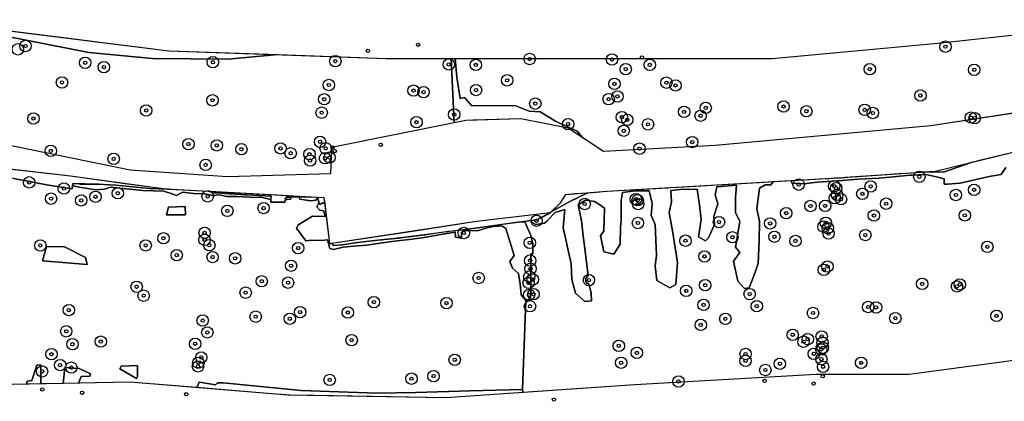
# Model space of a CAD drawing. Header units: inches. Extents: x 144970 to 146433, y 416251 to 416809.
# Tile 2 of 7: x 145260 to 145562, y 416281 to 416398. Entities that reach past the tile are written whole.
import ezdxf

# ---------------------------------------------------------------- set-up
doc = ezdxf.new("R2010")
doc.units = ezdxf.units.IN
doc.header["$MEASUREMENT"] = 0
doc.header["$PDMODE"] = 33
doc.header["$PDSIZE"] = -3
for name, color, linetype in [('Niet gedetecteerde gebieden (D-gebied) (ca. 9.867 m2)', 1, 'Continuous'), ('Onderzoeksgebied Hedelsche Benedenwaard (ca. 158.000 m2)', 5, 'Continuous'), ('Significante objecten binnen onderzoeksgebied HBW', 3, 'Continuous'), ('Significante objecten buiten onderzoeksgebied HBW', 1, 'Continuous'), ('Veiligheidsmarge objecten HBW', 6, 'Continuous'), ('Verstoorde gebieden (C-gebied) (ca. 13.701 m2)', 40, 'Continuous'), ('Vrijgegeven gebied (A+B gebied) (ca. 134.432 m2)', 3, 'Continuous')]:
    doc.layers.add(name, color=color, linetype=linetype)

msp = doc.modelspace()

# ---------------------------------------------------------------- linework, layer by layer
at = {"layer": 'Niet gedetecteerde gebieden (D-gebied) (ca. 9.867 m2)'}
for points in [[(145339.28, 416387.23, 0), (145323.86, 416385.82, 0), (145300.75, 416386.09, 0), (145281.25, 416387.9, 0), (145230.7, 416397.81, 0), (145271.79, 416392.67, 0), (145305.76, 416388.42, 0), (145324.3, 416387.76, 0)], [(145392.32, 416386.04, 0), (145393.6, 416386.04, 0), (145394.11, 416380.31, 0), (145395.09, 416373.8, 0), (145396.45, 416374.09, 0), (145398.58, 416371.67, 0), (145412.11, 416371.54, 0), (145416.28, 416369.88, 0), (145419.58, 416369.68, 0), (145424.29, 416366.86, 0), (145430.93, 416363.75, 0), (145432.68, 416361.72, 0), (145428.25, 416364.65, 0), (145413.64, 416367.51, 0), (145399.09, 416367.1, 0), (145396.81, 416367.03, 0), (145393.25, 416366.32, 0)], [(145188.83, 416355.01, 0), (145201.19, 416356, 0), (145222.03, 416356, 0), (145249, 416353.1, 0), (145275.61, 416350.05, 0), (145279.28, 416349.55, 0), (145292.28, 416347.78, 0), (145305.74, 416346.02, 0), (145299.82, 416346.18, 0), (145289.52, 416347.25, 0), (145283.8, 416347.52, 0), (145276.27, 416347.69, 0), (145276.09, 416346.15, 0), (145268.26, 416347.33, 0), (145258.26, 416349.31, 0), (145244.47, 416351.83, 0), (145229.31, 416352.49, 0), (145217.08, 416352.41, 0), (145215.75, 416352.78, 0), (145206.3, 416354.76, 0), (145199.79, 416354.78, 0), (145199.42, 416353.84, 0), (145195.96, 416353.82, 0)], [(145537, 416351.27, 0), (145540.86, 416351.54, 0), (145545.89, 416352.77, 0), (145552.11, 416354.3, 0), (145543.25, 416351.18, 0)], [(145318.29, 416345.34, 0), (145340.68, 416344.12, 0), (145348.99, 416343.67, 0), (145341.69, 416343.57, 0), (145341.29, 416342.01, 0), (145337.05, 416342.01, 0), (145337.11, 416343.82, 0), (145329.56, 416344.26, 0), (145318.97, 416344.96, 0)], [(145427.44, 416344.39, 0), (145430.38, 416344.62, 0), (145434.28, 416344.91, 0), (145429.14, 416342.44, 0), (145423.16, 416339.17, 0), (145425.85, 416341.85, 0)], [(145351.39, 416343.54, 0), (145353.33, 416343.43, 0), (145353.54, 416341.71, 0), (145352.69, 416341.69, 0), (145352.2, 416341.3, 0), (145351.86, 416341.5, 0)], [(145305.7, 416340.46, 0), (145310.77, 416340.72, 0), (145310.87, 416338.12, 0), (145305.09, 416338.09, 0)], [(145355.69, 416329.41, 0), (145379.85, 416333.07, 0), (145400.13, 416336.14, 0), (145403.57, 416336.55, 0), (145422.83, 416338.84, 0), (145418.56, 416336.56, 0), (145412.13, 416335.78, 0), (145399.74, 416334.08, 0), (145376.78, 416331.05, 0), (145369.79, 416330.32, 0), (145363.65, 416329.64, 0), (145358.93, 416328.9, 0), (145356.11, 416328.76, 0)], [(145268.22, 416328.45, 0), (145273.81, 416328.35, 0), (145280.16, 416325.1, 0), (145280.71, 416322.92, 0), (145267, 416323.98, 0)], [(145265.24, 416292.07, 0), (145266.54, 416292.17, 0), (145266.54, 416286.3, 0), (145262.15, 416286.21, 0), (145262.35, 416287.1, 0), (145263.71, 416287.36, 0)], [(145273.85, 416291.35, 0), (145275.1, 416291.25, 0), (145278.21, 416291, 0), (145281.72, 416289.37, 0), (145281.49, 416288.66, 0), (145278.83, 416288.59, 0), (145278.08, 416286.52, 0), (145273.33, 416286.43, 0)], [(145290.75, 416290.96, 0), (145291.18, 416291.74, 0), (145296.15, 416291.91, 0), (145296.15, 416288.62, 0), (145295.89, 416287.97, 0)], [(145315.1, 416286.86, 0), (145315.74, 416286.75, 0), (145320.04, 416286.02, 0), (145320.71, 416286.66, 0), (145322.45, 416286.59, 0), (145346.35, 416284.31, 0), (145369.42, 416283.5, 0), (145381.47, 416283.65, 0), (145398.11, 416284.13, 0), (145414.24, 416284.61, 0), (145414.34, 416283.68, 0), (145407.09, 416283.18, 0), (145390.69, 416282.06, 0), (145367.94, 416282.43, 0), (145350.19, 416282.72, 0), (145342.83, 416282.85, 0), (145336.15, 416283.36, 0), (145314.29, 416285.15, 0)]]:
    msp.add_polyline3d(points, close=True, dxfattribs=at)
at = {"layer": 'Onderzoeksgebied Hedelsche Benedenwaard (ca. 158.000 m2)'}
for points in [[(145229.56, 416397.95), (145305.76, 416388.42), (145372.44, 416386.04), (145430.38, 416386.04), (145490.7, 416386.04), (145541.5, 416390.8), (145571.67, 416393.98)], [(145576.49, 416371.07), (145539.45, 416365.45), (145473.25, 416359.41), (145439.04, 416357.51), (145428.25, 416364.65), (145413.64, 416367.51), (145396.81, 416367.03), (145355.62, 416358.78), (145355.3, 416350.68), (145323.71, 416349.73), (145293.86, 416351.79), (145215.36, 416367.83)], [(145243.86, 416353.69), (145275.61, 416350.05), (145304.71, 416346.08), (145353.33, 416343.43), (145355.05, 416329.31), (145400.13, 416336.14), (145422.83, 416338.84), (145425.85, 416341.85), (145427.44, 416344.39), (145440.06, 416345.35), (145511.02, 416349.47), (145540.86, 416351.54), (145568.45, 416358.31)], [(145592.3, 416297.14), (145532.77, 416289.2), (145504.2, 416289.2), (145448.64, 416286.03), (145390.69, 416282.06), (145342.27, 416282.85), (145293.85, 416286.82), (145252.58, 416286.03)]]:
    msp.add_lwpolyline(points, dxfattribs=at)
at = {"layer": 'Significante objecten binnen onderzoeksgebied HBW'}
for p in [(145261.82, 416389.89), (145543.89, 416389.69), (145280.11, 416384.75), (145285.83, 416383.41), (145319.26, 416384.92), (145356.81, 416385.24), (145391.59, 416384.25), (145399.89, 416384.08), (145416.39, 416385.89), (145441.64, 416385.76), (145453.23, 416384.1), (145445.85, 416382.8), (145520.68, 416382.78), (145552.7, 416382.6), (145272.99, 416378.71), (145354.84, 416377.94), (145409.48, 416379.37), (145442.38, 416378.29), (145458.32, 416378.65), (145461.11, 416377.81), (145380.79, 416376.21), (145383.86, 416375.76), (145399.96, 416376.38), (145443.32, 416374.43), (145536.21, 416374.72), (145319.14, 416373.24), (145353.41, 416373.55), (145418.12, 416372.22), (145440.62, 416373.59), (145470.38, 416370.91), (145494.25, 416371.34), (145298.83, 416370.12), (145352.61, 416369.45), (145393.25, 416368.87), (145444.68, 416368.05), (145463.75, 416369.69), (145468.81, 416368.51), (145501.24, 416369.88), (145519.11, 416370.31), (145521.63, 416369.35), (145551.69, 416367.93), (145264.24, 416367.66), (145381.68, 416366.54), (145428.18, 416365.94), (145446.32, 416367.25), (145452.67, 416365.87), (145552.85, 416367.77), (145445.23, 416363.91), (145311.76, 416359.8), (145320.45, 416359.42), (145352.12, 416360.52), (145466.24, 416360.44), (145269.55, 416357.73), (145328, 416358.24), (145340, 416358.5), (145343.11, 416357), (145348.87, 416356.72), (145353.84, 416358.52), (145450.08, 416358.42), (145288.83, 416355.29), (145317.04, 416353.43), (145349.08, 416354.75), (145353.64, 416355.47), (145355.05, 416355.67), (145535.87, 416349.8), (145262.95, 416348.08), (145498.88, 416347.39), (145509.77, 416346.92), (145520.96, 416346.83), (145273.58, 416346.19), (145290.11, 416344.74), (145317.67, 416343.79), (145510.37, 416346.32), (145510.66, 416344.24), (145518.41, 416344.57), (145547.08, 416344.21), (145552.67, 416345.79), (145269.64, 416343.09), (145278.9, 416342.56), (145283.27, 416343.68), (145433.27, 416341.44), (145448.95, 416342.92), (145449.5, 416342.6), (145449.66, 416341.46), (145502.48, 416340.84), (145506.99, 416340.89), (145509.94, 416343.22), (145511.85, 416342.9), (145525.71, 416341.55), (145323.7, 416339.34), (145334.82, 416340.21), (145495.07, 416338.64), (145521.95, 416337.91), (145549.82, 416337.97), (145418.52, 416336.32), (145449.59, 416335.63), (145474.44, 416335.91), (145490.12, 416335.51), (145507.19, 416335.7), (145316.72, 416332.61), (145396.21, 416332.56), (145506.51, 416334.5), (145507.8, 416334.02), (145508.06, 416332.4), (145519.32, 416331.93), (145266.35, 416328.74), (145298.66, 416328.76), (145304.11, 416330.94), (145316.71, 416330.47), (145318.17, 416328.82), (145416.44, 416329.56), (145464.18, 416330.21), (145478.56, 416331.25), (145491.43, 416331.42), (145497.9, 416330.13), (145308.17, 416325.77), (145345.42, 416327.93), (145556.73, 416328.32), (145319.18, 416325.19), (145326.08, 416324.8), (145416.52, 416324.11), (145470, 416325.38), (145343.23, 416322.53), (145416.67, 416321.6), (145506.61, 416321.27), (145507.7, 416322.26), (145334.24, 416317.76), (145342.31, 416317.33), (145400.75, 416318.77), (145416.07, 416317.28), (145416.27, 416319.2), (145417.35, 416318.31), (145434.57, 416318.12), (145470.23, 416316.56), (145536.75, 416316.97), (145548.29, 416316.79), (145295.89, 416316.08), (145329.31, 416314.28), (145416.21, 416313.57), (145417.57, 416313.79), (145464.39, 416314.83), (145483.86, 416313.83), (145547.43, 416316.19), (145298.03, 416313.35), (145368.62, 416311.37), (145390.89, 416311.07), (145469.72, 416310.52), (145275.08, 416308.94), (145346, 416308.31), (145360.63, 416308.19), (145416.49, 416310.1), (145486.03, 416310.14), (145503.28, 416308.03), (145520.21, 416309.87), (145522.63, 416309.75), (145316.13, 416305.73), (145332.39, 416306.91), (145342.85, 416306.28), (145476.38, 416306.25), (145528.51, 416306.45), (145559.53, 416307.17), (145274.31, 416302.42), (145317.57, 416302.09), (145468.86, 416304.39), (145276.21, 416298.46), (145284.88, 416299.27), (145313.83, 416298.6), (145361.82, 416299.71), (145497.05, 416301.35), (145500.38, 416299.24), (145501.67, 416300.03), (145505.94, 416300.87), (145506.19, 416298.94), (145443.71, 416297.98), (145449.28, 416295.81), (145482.61, 416295.46), (145503.54, 416295.53), (145505.83, 416296.87), (145506.3, 416297.4), (145269.78, 416295.39), (145314.8, 416292.79), (145315.7, 416294.43), (145393.41, 416293.69), (145444.44, 416292.79), (145482.6, 416293.4), (145493.11, 416292.49), (145505.84, 416293.89), (145518.04, 416292.76), (145266.88, 416290.14), (145272.43, 416292.08), (145275.86, 416291.3), (145314.71, 416291.67), (145488.66, 416290.56), (145506.36, 416291.55), (145355.08, 416287.52), (145380.16, 416287.9), (145386.92, 416288.69), (145462.02, 416287.05)]:
    msp.add_point(p, dxfattribs=at)
at = {"layer": 'Significante objecten buiten onderzoeksgebied HBW'}
for p in [(145382.2, 416390.24), (145366.8, 416388.42), (145450.82, 416386.37), (145370.72, 416359.62), (145355.91, 416358.78), (145356.63, 416357.68), (145488.44, 416287.23), (145503.47, 416286.4), (145506.26, 416288.66), (145266.92, 416284.6), (145279.17, 416283.59), (145311.09, 416283.15), (145423.81, 416281.47)]:
    msp.add_point(p, dxfattribs=at)
at = {"layer": 'Veiligheidsmarge objecten HBW', "color": 210, "linetype": 'Continuous', "lineweight": 25}
for centre in [(145259.48, 416388.86), (145261.82, 416389.89), (145543.89, 416389.69), (145280.11, 416384.75), (145319.26, 416384.92), (145356.81, 416385.24), (145416.39, 416385.89), (145441.64, 416385.76), (145285.83, 416383.41), (145391.59, 416384.25), (145399.89, 416384.08), (145445.85, 416382.8), (145453.23, 416384.1), (145520.68, 416382.78), (145552.7, 416382.6), (145272.99, 416378.71), (145409.48, 416379.37), (145354.84, 416377.94), (145380.79, 416376.21), (145383.86, 416375.76), (145399.96, 416376.38), (145442.38, 416378.29), (145458.32, 416378.65), (145461.11, 416377.81), (145319.14, 416373.24), (145353.41, 416373.55), (145440.62, 416373.59), (145443.32, 416374.43), (145536.21, 416374.72), (145298.83, 416370.12), (145418.12, 416372.22), (145463.75, 416369.69), (145470.38, 416370.91), (145494.25, 416371.34), (145501.24, 416369.88), (145519.11, 416370.31), (145264.24, 416367.66), (145352.61, 416369.45), (145393.25, 416368.87), (145444.68, 416368.05), (145446.32, 416367.25), (145468.81, 416368.51), (145521.63, 416369.35), (145551.69, 416367.93), (145552.85, 416367.77), (145381.68, 416366.54), (145428.18, 416365.94), (145445.23, 416363.91), (145452.67, 416365.87), (145269.55, 416357.73), (145311.76, 416359.8), (145320.45, 416359.42), (145328, 416358.24), (145340, 416358.5), (145352.12, 416360.52), (145353.84, 416358.52), (145450.08, 416358.42), (145466.24, 416360.44), (145288.83, 416355.29), (145343.11, 416357), (145348.87, 416356.72), (145349.08, 416354.75), (145353.64, 416355.47), (145355.05, 416355.67), (145317.04, 416353.43), (145535.87, 416349.8), (145262.95, 416348.08), (145273.58, 416346.19), (145498.88, 416347.39), (145509.77, 416346.92), (145510.37, 416346.32), (145520.96, 416346.83), (145552.67, 416345.79), (145269.64, 416343.09), (145278.9, 416342.56), (145283.27, 416343.68), (145290.11, 416344.74), (145317.67, 416343.79), (145448.95, 416342.92), (145449.5, 416342.6), (145509.94, 416343.22), (145510.66, 416344.24), (145511.85, 416342.9), (145518.41, 416344.57), (145547.08, 416344.21), (145334.82, 416340.21), (145433.27, 416341.44), (145449.66, 416341.46), (145502.48, 416340.84), (145506.99, 416340.89), (145525.71, 416341.55), (145323.7, 416339.34), (145495.07, 416338.64), (145521.95, 416337.91), (145549.82, 416337.97), (145418.52, 416336.32), (145449.59, 416335.63), (145474.44, 416335.91), (145490.12, 416335.51), (145506.51, 416334.5), (145507.19, 416335.7), (145507.8, 416334.02), (145304.11, 416330.94), (145316.71, 416330.47), (145316.72, 416332.61), (145396.21, 416332.56), (145478.56, 416331.25), (145491.43, 416331.42), (145508.06, 416332.4), (145519.32, 416331.93), (145266.35, 416328.74), (145298.66, 416328.76), (145318.17, 416328.82), (145345.42, 416327.93), (145416.44, 416329.56), (145464.18, 416330.21), (145497.9, 416330.13), (145556.73, 416328.32), (145308.17, 416325.77), (145319.18, 416325.19), (145326.08, 416324.8), (145470, 416325.38), (145343.23, 416322.53), (145416.52, 416324.11), (145416.67, 416321.6), (145507.7, 416322.26), (145400.75, 416318.77), (145416.27, 416319.2), (145417.35, 416318.31), (145506.61, 416321.27), (145295.89, 416316.08), (145334.24, 416317.76), (145342.31, 416317.33), (145416.07, 416317.28), (145434.57, 416318.12), (145470.23, 416316.56), (145536.75, 416316.97), (145547.43, 416316.19), (145548.29, 416316.79), (145298.03, 416313.35), (145329.31, 416314.28), (145416.21, 416313.57), (145417.57, 416313.79), (145464.39, 416314.83), (145483.86, 416313.83), (145368.62, 416311.37), (145390.89, 416311.07), (145416.49, 416310.1), (145469.72, 416310.52), (145486.03, 416310.14), (145520.21, 416309.87), (145522.63, 416309.75), (145275.08, 416308.94), (145332.39, 416306.91), (145342.85, 416306.28), (145346, 416308.31), (145360.63, 416308.19), (145476.38, 416306.25), (145503.28, 416308.03), (145528.51, 416306.45), (145559.53, 416307.17), (145316.13, 416305.73), (145468.86, 416304.39), (145274.31, 416302.42), (145317.57, 416302.09), (145497.05, 416301.35), (145505.94, 416300.87), (145276.21, 416298.46), (145284.88, 416299.27), (145313.83, 416298.6), (145361.82, 416299.71), (145443.71, 416297.98), (145500.38, 416299.24), (145501.67, 416300.03), (145506.19, 416298.94), (145506.3, 416297.4), (145269.78, 416295.39), (145315.7, 416294.43), (145449.28, 416295.81), (145482.61, 416295.46), (145503.54, 416295.53), (145505.83, 416296.87), (145272.43, 416292.08), (145275.86, 416291.3), (145314.71, 416291.67), (145314.8, 416292.79), (145393.41, 416293.69), (145444.44, 416292.79), (145482.6, 416293.4), (145493.11, 416292.49), (145505.84, 416293.89), (145506.36, 416291.55), (145518.04, 416292.76), (145266.88, 416290.14), (145386.92, 416288.69), (145488.66, 416290.56), (145355.08, 416287.52), (145380.16, 416287.9), (145462.02, 416287.05)]:
    msp.add_circle(centre, 1.75, dxfattribs=at)
at = {"layer": 'Verstoorde gebieden (C-gebied) (ca. 13.701 m2)'}
for points in [[(145279.54, 416347.49), (145279.2, 416347.47), (145279.15, 416347.51), (145279, 416347.5), (145278.94, 416347.55), (145278.79, 416347.54), (145278.74, 416347.58), (145278.89, 416347.63), (145283.48, 416347.53), (145282.91, 416347.49), (145282.85, 416347.53), (145282.25, 416347.49), (145282.2, 416347.54), (145281.6, 416347.49), (145281.55, 416347.54), (145280.9, 416347.49), (145280.85, 416347.54), (145280.25, 416347.49), (145280.2, 416347.54)], [(145283.97, 416347.51), (145283.61, 416347.49), (145283.56, 416347.53), (145283.8, 416347.52)], [(145283.97, 416347.51), (145284.21, 416347.53), (145284.24, 416347.5)]]:
    msp.add_lwpolyline(points, close=True, dxfattribs=at)
msp.add_polyline3d([(145562.37, 416352.67, 0), (145560.99, 416350.49, 0), (145557.29, 416349.83, 0), (145548.37, 416347.81, 0), (145544.48, 416347.55, 0), (145543.45, 416347.48, 0), (145543.49, 416349.17, 0), (145541.52, 416349.64, 0), (145537.88, 416350.52, 0), (145533.06, 416350.28, 0), (145523.64, 416349.35, 0), (145517.02, 416349.09, 0), (145512.32, 416348.7, 0), (145504.52, 416348.17, 0), (145500.44, 416347.68, 0), (145496.75, 416347.81, 0), (145496.65, 416348.3, 0), (145496.6, 416348.64, 0), (145507.15, 416349.25, 0), (145507.41, 416349.26, 0), (145507.54, 416349.27, 0), (145507.82, 416349.31, 0), (145507.85, 416349.29, 0), (145508.16, 416349.31, 0), (145508.28, 416349.31, 0), (145508.33, 416349.28, 0), (145508.77, 416349.34, 0), (145509.81, 416349.49, 0), (145509.87, 416349.45, 0), (145510.26, 416349.5, 0), (145510.32, 416349.46, 0), (145510.67, 416349.51, 0), (145510.72, 416349.46, 0), (145511.02, 416349.51, 0), (145511.06, 416349.48, 0), (145511.08, 416349.46, 0), (145511.27, 416349.49, 0), (145511.37, 416349.51, 0), (145511.38, 416349.5, 0), (145511.43, 416349.46, 0), (145511.78, 416349.51, 0), (145511.83, 416349.47, 0), (145512.13, 416349.51, 0), (145512.19, 416349.47, 0), (145513.28, 416349.62, 0), (145513.28, 416349.63, 0), (145524.02, 416350.37, 0), (145524.03, 416350.37, 0), (145524.09, 416350.38, 0), (145529.45, 416350.75, 0), (145529.48, 416350.73, 0), (145529.79, 416350.77, 0), (145531.82, 416350.91, 0), (145531.83, 416350.91, 0), (145531.92, 416350.92, 0), (145534.56, 416351.1, 0), (145534.77, 416351.12, 0), (145534.87, 416351.13, 0), (145534.88, 416351.12, 0), (145537, 416351.27, 0), (145543.25, 416351.18, 0), (145552.11, 416354.3, 0), (145554.43, 416354.87, 0), (145554.53, 416354.89, 0), (145554.69, 416354.92, 0), (145554.71, 416354.94, 0), (145568.45, 416358.31, 0)], dxfattribs=at)
for points in [[(145277.93, 416346.71, 0), (145277.29, 416346.86, 0), (145276.2, 416347.12, 0), (145276.27, 416347.69, 0), (145278.18, 416347.65, 0), (145278.35, 416347.64, 0), (145278.39, 416347.61, 0), (145278.54, 416347.62, 0), (145278.59, 416347.57, 0), (145278.74, 416347.58, 0), (145278.79, 416347.54, 0), (145278.94, 416347.55, 0), (145279, 416347.5, 0), (145279.15, 416347.51, 0), (145279.2, 416347.47, 0), (145280.2, 416347.54, 0), (145280.25, 416347.49, 0), (145280.85, 416347.54, 0), (145280.9, 416347.49, 0), (145281.55, 416347.54, 0), (145281.6, 416347.49, 0), (145282.2, 416347.54, 0), (145282.25, 416347.49, 0), (145282.85, 416347.53, 0), (145282.91, 416347.49, 0), (145283.48, 416347.53, 0), (145283.56, 416347.53, 0), (145283.61, 416347.49, 0), (145283.97, 416347.51, 0), (145284.24, 416347.5, 0), (145284.26, 416347.48, 0), (145284.39, 416347.49, 0), (145287.56, 416347.35, 0), (145288.16, 416347.32, 0), (145288.43, 416347.34, 0), (145288.47, 416347.3, 0), (145288.58, 416347.3, 0), (145288.68, 416347.31, 0), (145288.7, 416347.29, 0), (145289.52, 416347.25, 0), (145299.82, 416346.18, 0), (145305.74, 416346.02, 0), (145318.29, 416345.34, 0), (145318.92, 416344.99, 0), (145318.97, 416344.96, 0), (145319.37, 416344.94, 0), (145319.47, 416344.93, 0), (145319.59, 416344.94, 0), (145319.61, 416344.92, 0), (145319.64, 416344.89, 0), (145319.79, 416344.9, 0), (145319.84, 416344.86, 0), (145319.99, 416344.87, 0), (145320.04, 416344.82, 0), (145320.54, 416344.86, 0), (145320.6, 416344.81, 0), (145320.9, 416344.83, 0), (145321.34, 416344.87, 0), (145321.4, 416344.82, 0), (145321.95, 416344.86, 0), (145322, 416344.81, 0), (145322.2, 416344.83, 0), (145322.25, 416344.78, 0), (145322.4, 416344.79, 0), (145322.46, 416344.75, 0), (145322.66, 416344.76, 0), (145322.71, 416344.71, 0), (145322.86, 416344.73, 0), (145322.89, 416344.7, 0), (145323.06, 416344.69, 0), (145323.78, 416344.64, 0), (145324.12, 416344.62, 0), (145324.12, 416344.62, 0), (145324.14, 416344.62, 0), (145324.35, 416344.6, 0), (145324.37, 416344.59, 0), (145324.5, 416344.59, 0), (145324.59, 416344.59, 0), (145326.3, 416344.47, 0), (145326.44, 416344.48, 0), (145326.46, 416344.46, 0), (145326.65, 416344.45, 0), (145327.69, 416344.38, 0), (145327.7, 416344.38, 0), (145327.73, 416344.38, 0), (145327.92, 416344.37, 0), (145327.95, 416344.34, 0), (145328.09, 416344.35, 0), (145328.15, 416344.36, 0), (145328.16, 416344.35, 0), (145329.17, 416344.28, 0), (145329.31, 416344.29, 0), (145329.33, 416344.27, 0), (145329.53, 416344.26, 0), (145329.61, 416344.26, 0), (145329.62, 416344.25, 0), (145337.11, 416343.82, 0), (145337.08, 416342.84, 0), (145337.03, 416342.84, 0), (145333.98, 416343.55, 0), (145331.42, 416343.48, 0), (145330.71, 416343.54, 0), (145326.6, 416343.71, 0), (145323.4, 416343.78, 0), (145321.35, 416344.29, 0), (145319.09, 416344.03, 0), (145316.84, 416344.54, 0), (145313.32, 416344.7, 0), (145309.93, 416345.11, 0), (145308.13, 416344.1, 0), (145306.16, 416344.82, 0), (145304.16, 416345.34, 0), (145297.81, 416345.6, 0), (145291.78, 416346.2, 0), (145287.86, 416346.59, 0), (145286.07, 416345.96, 0), (145283.34, 416345.8, 0), (145278.21, 416346.64, 0)], [(145278.64, 416347.64, 0), (145278.81, 416347.63, 0), (145278.89, 416347.63, 0), (145278.74, 416347.58, 0), (145278.59, 416347.57, 0), (145278.54, 416347.62, 0), (145278.39, 416347.61, 0), (145278.35, 416347.64, 0)], [(145427.46, 416330.54, 0), (145426.71, 416334.19, 0), (145427.14, 416339.78, 0), (145424.18, 416338.88, 0), (145421.69, 416336.15, 0), (145420.91, 416335.57, 0), (145418.26, 416335.14, 0), (145417.13, 416335.81, 0), (145416.88, 416336.36, 0), (145418.56, 416336.56, 0), (145418.67, 416336.62, 0), (145418.67, 416336.62, 0), (145418.72, 416336.68, 0), (145418.76, 416336.69, 0), (145418.81, 416336.74, 0), (145418.86, 416336.75, 0), (145418.9, 416336.81, 0), (145419, 416336.82, 0), (145419.04, 416336.88, 0), (145419.14, 416336.89, 0), (145419.18, 416336.95, 0), (145419.28, 416336.96, 0), (145419.32, 416337.02, 0), (145419.42, 416337.03, 0), (145419.47, 416337.09, 0), (145419.58, 416337.1, 0), (145419.63, 416337.13, 0), (145419.66, 416337.17, 0), (145419.71, 416337.17, 0), (145419.78, 416337.21, 0), (145419.8, 416337.24, 0), (145419.84, 416337.24, 0), (145420.44, 416337.56, 0), (145421.77, 416338.27, 0), (145421.77, 416338.27, 0), (145421.78, 416338.27, 0), (145422.83, 416338.84, 0), (145422.58, 416338.81, 0), (145422.6, 416338.84, 0), (145422.75, 416338.86, 0), (145422.79, 416338.92, 0), (145422.89, 416338.93, 0), (145422.94, 416338.99, 0), (145422.99, 416339, 0), (145423.16, 416339.17, 0), (145429.14, 416342.44, 0), (145429.54, 416342.63, 0), (145429.54, 416342.64, 0), (145429.56, 416342.64, 0), (145429.68, 416342.7, 0), (145429.71, 416342.71, 0), (145429.73, 416342.72, 0), (145429.74, 416342.73, 0), (145429.85, 416342.78, 0), (145429.88, 416342.79, 0), (145429.88, 416342.8, 0), (145430, 416342.86, 0), (145430.02, 416342.86, 0), (145430.02, 416342.86, 0), (145430.15, 416342.93, 0), (145430.26, 416342.94, 0), (145430.3, 416343, 0), (145430.45, 416343.02, 0), (145430.49, 416343.07, 0), (145430.69, 416343.1, 0), (145430.73, 416343.16, 0), (145430.93, 416343.19, 0), (145430.92, 416343.24, 0), (145430.97, 416343.29, 0), (145431, 416343.33, 0), (145431.01, 416343.35, 0), (145431.04, 416343.35, 0), (145431.11, 416343.36, 0), (145431.13, 416343.4, 0), (145431.15, 416343.42, 0), (145431.19, 416343.43, 0), (145431.3, 416343.44, 0), (145431.34, 416343.5, 0), (145434.28, 416344.91, 0), (145435.72, 416345.02, 0), (145440.06, 416345.35, 0), (145458.63, 416346.43, 0), (145458.65, 416346.41, 0), (145458.84, 416346.44, 0), (145458.95, 416346.45, 0), (145458.96, 416346.45, 0), (145459, 416346.41, 0), (145459.45, 416346.47, 0), (145461.74, 416346.61, 0), (145461.75, 416346.59, 0), (145461.92, 416346.62, 0), (145486.43, 416348.04, 0), (145486.44, 416348.03, 0), (145486.58, 416348.05, 0), (145486.74, 416348.07, 0), (145486.75, 416348.06, 0), (145490.92, 416348.3, 0), (145490.87, 416348.05, 0), (145490.34, 416347.37, 0), (145488.56, 416347.34, 0), (145486.88, 416346.35, 0), (145486.09, 416339.97, 0), (145486.84, 416336.18, 0), (145486.78, 416330.11, 0), (145486.45, 416323.23, 0), (145485.1, 416319.38, 0), (145483.68, 416315.72, 0), (145482.22, 416315.5, 0), (145480.18, 416317.77, 0), (145478.94, 416323.97, 0), (145480.88, 416326.55, 0), (145479.52, 416328.23, 0), (145480.12, 416331.84, 0), (145480.84, 416336.14, 0), (145479.53, 416338.74, 0), (145479.46, 416343.4, 0), (145479.86, 416347.22, 0), (145473.74, 416346.74, 0), (145473.31, 416344.21, 0), (145474.06, 416341.54, 0), (145472.88, 416337.77, 0), (145473.12, 416335.15, 0), (145471.23, 416331.06, 0), (145470.32, 416330.16, 0), (145468.19, 416331.38, 0), (145469, 416336.7, 0), (145468.42, 416341.22, 0), (145467.8, 416345.99, 0), (145462.44, 416345.85, 0), (145459.73, 416345.62, 0), (145459.92, 416342.15, 0), (145459.18, 416338.84, 0), (145460.14, 416333.18, 0), (145461.77, 416323.56, 0), (145461.18, 416316.77, 0), (145459.42, 416315.72, 0), (145455.36, 416318.05, 0), (145454.87, 416322.37, 0), (145455.24, 416325.81, 0), (145454.89, 416335.13, 0), (145453.63, 416337.96, 0), (145453.99, 416341.64, 0), (145453.02, 416345.51, 0), (145448.79, 416345.52, 0), (145444.89, 416345.02, 0), (145444.48, 416342.55, 0), (145444.4, 416336.5, 0), (145444.26, 416334.31, 0), (145444.19, 416329.09, 0), (145442.25, 416326.03, 0), (145439.15, 416326.75, 0), (145438.1, 416331.82, 0), (145439.13, 416333.12, 0), (145439.35, 416340.16, 0), (145437.56, 416341.36, 0), (145436.29, 416342.21, 0), (145433.47, 416342.63, 0), (145431.26, 416341.15, 0), (145432.28, 416336.25, 0), (145432.8, 416331.7, 0), (145433.55, 416326.21, 0), (145434.31, 416319.58, 0), (145433.56, 416318.52, 0), (145433.71, 416317.36, 0), (145434.55, 416316.83, 0), (145435.26, 416314.24, 0), (145435.4, 416311.76, 0), (145433.33, 416311.53, 0), (145430.4, 416314.13, 0), (145429.35, 416318.32, 0), (145429.14, 416323.12, 0), (145427.86, 416328.58, 0)], [(145341.99, 416342.87, 0), (145341.62, 416342.86, 0), (145341.54, 416342.86, 0), (145341.53, 416342.96, 0), (145341.56, 416343.06, 0), (145341.57, 416343.12, 0), (145341.67, 416343.49, 0), (145341.69, 416343.57, 0), (145343.24, 416343.59, 0), (145343.23, 416343.5, 0), (145343.11, 416342.91, 0)], [(145351.54, 416341.37, 0), (145351.6, 416341.48, 0), (145351.66, 416341.6, 0), (145351.81, 416341.74, 0), (145351.86, 416341.5, 0), (145352.06, 416341.38, 0), (145352.2, 416341.3, 0), (145352.32, 416341.4, 0), (145352.69, 416341.69, 0), (145353.54, 416341.71, 0), (145353.77, 416339.78, 0), (145355.05, 416329.31, 0), (145355.45, 416329.37, 0), (145355.69, 416329.41, 0), (145356.11, 416328.76, 0), (145358.93, 416328.9, 0), (145363.65, 416329.64, 0), (145369.79, 416330.32, 0), (145371.19, 416330.46, 0), (145371.21, 416330.49, 0), (145371.76, 416330.53, 0), (145371.81, 416330.59, 0), (145372.86, 416330.66, 0), (145372.88, 416330.64, 0), (145374.99, 416330.86, 0), (145375, 416330.87, 0), (145375.2, 416330.88, 0), (145375.66, 416330.93, 0), (145375.69, 416330.97, 0), (145376.44, 416331.02, 0), (145376.45, 416331.02, 0), (145376.78, 416331.05, 0), (145384.18, 416332.03, 0), (145384.19, 416332.04, 0), (145384.36, 416332.05, 0), (145384.76, 416332.1, 0), (145384.78, 416332.13, 0), (145385.2, 416332.16, 0), (145385.44, 416332.19, 0), (145385.47, 416332.23, 0), (145386.05, 416332.27, 0), (145386.07, 416332.28, 0), (145386.12, 416332.33, 0), (145386.67, 416332.37, 0), (145386.71, 416332.42, 0), (145387.31, 416332.47, 0), (145387.36, 416332.52, 0), (145388.01, 416332.57, 0), (145388.05, 416332.62, 0), (145388.7, 416332.67, 0), (145388.75, 416332.72, 0), (145389.4, 416332.77, 0), (145389.44, 416332.82, 0), (145390.09, 416332.87, 0), (145390.14, 416332.92, 0), (145390.78, 416332.97, 0), (145390.83, 416333.02, 0), (145391.38, 416333.06, 0), (145391.43, 416333.12, 0), (145392.92, 416333.22, 0), (145392.96, 416333.19, 0), (145395.25, 416333.49, 0), (145395.26, 416333.5, 0), (145395.34, 416333.5, 0), (145395.94, 416333.58, 0), (145395.95, 416333.6, 0), (145396.18, 416333.61, 0), (145396.68, 416333.68, 0), (145396.7, 416333.7, 0), (145397.03, 416333.72, 0), (145397.36, 416333.77, 0), (145397.39, 416333.8, 0), (145397.87, 416333.84, 0), (145398.04, 416333.85, 0), (145398.05, 416333.86, 0), (145399.74, 416334.08, 0), (145406.55, 416335.02, 0), (145412.13, 416335.78, 0), (145412.82, 416335.87, 0), (145412.97, 416335.89, 0), (145414.08, 416335.97, 0), (145414.13, 416335.92, 0), (145414.94, 416335.98, 0), (145416.75, 416331.79, 0), (145417.36, 416329.25, 0), (145417.34, 416326.18, 0), (145416.75, 416326.13, 0), (145416.78, 416325.69, 0), (145416.73, 416325.63, 0), (145416.78, 416324.98, 0), (145416.73, 416324.93, 0), (145416.78, 416324.28, 0), (145416.73, 416324.23, 0), (145416.78, 416323.63, 0), (145416.73, 416323.58, 0), (145416.78, 416322.93, 0), (145416.73, 416322.87, 0), (145416.78, 416322.28, 0), (145416.73, 416322.22, 0), (145416.78, 416321.57, 0), (145416.73, 416321.52, 0), (145416.77, 416320.92, 0), (145416.73, 416320.87, 0), (145416.77, 416320.27, 0), (145416.73, 416320.22, 0), (145416.77, 416319.57, 0), (145416.73, 416319.52, 0), (145416.77, 416318.92, 0), (145416.72, 416318.86, 0), (145416.77, 416318.22, 0), (145416.72, 416318.16, 0), (145416.77, 416317.56, 0), (145416.72, 416317.51, 0), (145416.77, 416316.91, 0), (145416.72, 416316.86, 0), (145416.77, 416316.21, 0), (145416.72, 416316.16, 0), (145416.76, 416315.56, 0), (145416.72, 416315.5, 0), (145416.76, 416314.86, 0), (145416.72, 416314.8, 0), (145416.76, 416314.25, 0), (145416.71, 416314.2, 0), (145416.73, 416313.9, 0), (145416.69, 416313.85, 0), (145416.71, 416313.55, 0), (145416.66, 416313.5, 0), (145416.68, 416313.25, 0), (145416.63, 416313.19, 0), (145416.66, 416312.89, 0), (145416.61, 416312.84, 0), (145416.63, 416312.52, 0), (145415.26, 416311.85, 0), (145413.75, 416313.57, 0), (145413.52, 416316.93, 0), (145413.02, 416320.16, 0), (145411.08, 416321.75, 0), (145410.3, 416323.8, 0), (145411.66, 416325.69, 0), (145410.27, 416329.97, 0), (145409.11, 416333.89, 0), (145407.85, 416334.73, 0), (145406.88, 416334.62, 0), (145405.69, 416334.65, 0), (145402.93, 416334.02, 0), (145400.68, 416333.33, 0), (145396.29, 416333.26, 0), (145395.54, 416332.74, 0), (145395.5, 416330.94, 0), (145393.69, 416331.27, 0), (145393.51, 416332.81, 0), (145389.2, 416332.09, 0), (145384.05, 416331.22, 0), (145380.37, 416330.69, 0), (145374.12, 416329.96, 0), (145369.77, 416329.34, 0), (145366.5, 416328.87, 0), (145362.4, 416328.5, 0), (145359.18, 416328.19, 0), (145356.29, 416327.52, 0), (145355.17, 416327.77, 0), (145354.42, 416330.48, 0), (145352.52, 416330.29, 0), (145349.56, 416330.34, 0), (145347.73, 416330.17, 0), (145344.93, 416334, 0), (145345.45, 416335.08, 0), (145349.78, 416337.68, 0), (145353.7, 416337.6, 0), (145353.25, 416339.33, 0), (145352.1, 416339.52, 0), (145351.12, 416340.55, 0)], [(145350.85, 416342.67, 0), (145349.25, 416342.45, 0), (145345.92, 416342.91, 0), (145345.68, 416343.33, 0), (145345.64, 416343.62, 0), (145348.99, 416343.67, 0), (145351.22, 416343.55, 0), (145351.23, 416343.38, 0), (145351.28, 416343.33, 0), (145351.29, 416343.23, 0)]]:
    msp.add_polyline3d(points, close=True, dxfattribs=at)
at = {"layer": 'Vrijgegeven gebied (A+B gebied) (ca. 134.432 m2)'}
for points in [[(145230.7, 416397.81), (145281.25, 416387.9), (145300.75, 416386.09), (145323.86, 416385.82), (145339.28, 416387.23), (145372.44, 416386.04), (145392.32, 416386.04), (145393.25, 416366.32), (145355.62, 416358.78), (145355.3, 416350.68), (145323.71, 416349.73), (145293.86, 416351.79), (145215.36, 416367.83)], [(145569.89, 416370.07), (145539.45, 416365.45), (145473.25, 416359.41), (145439.04, 416357.51), (145432.68, 416361.72), (145430.93, 416363.75), (145424.29, 416366.86), (145419.58, 416369.68), (145416.28, 416369.88), (145412.11, 416371.54), (145398.58, 416371.67), (145396.45, 416374.09), (145395.09, 416373.8), (145394.11, 416380.31), (145393.6, 416386.04), (145430.38, 416386.04), (145479.83, 416386.04), (145489.83, 416386.04), (145490.7, 416386.04), (145541.5, 416390.8), (145571.67, 416393.98)], [(145592.3, 416297.14), (145532.77, 416289.2), (145504.2, 416289.2), (145448.64, 416286.03), (145414.34, 416283.68), (145414.24, 416284.61), (145415.26, 416311.85), (145416.63, 416312.52), (145416.61, 416312.84), (145416.66, 416312.89), (145416.63, 416313.19), (145416.68, 416313.25), (145416.66, 416313.5), (145416.71, 416313.55), (145416.69, 416313.85), (145416.73, 416313.9), (145416.71, 416314.2), (145416.76, 416314.25), (145416.72, 416314.8), (145416.76, 416314.86), (145416.72, 416315.5), (145416.76, 416315.56), (145416.72, 416316.16), (145416.77, 416316.21), (145416.72, 416316.86), (145416.77, 416316.91), (145416.72, 416317.51), (145416.77, 416317.56), (145416.72, 416318.16), (145416.77, 416318.22), (145416.72, 416318.86), (145416.77, 416318.92), (145416.73, 416319.52), (145416.77, 416319.57), (145416.73, 416320.22), (145416.77, 416320.27), (145416.73, 416320.87), (145416.77, 416320.92), (145416.73, 416321.52), (145416.78, 416321.57), (145416.73, 416322.22), (145416.78, 416322.28), (145416.73, 416322.87), (145416.78, 416322.93), (145416.73, 416323.58), (145416.78, 416323.63), (145416.73, 416324.23), (145416.78, 416324.28), (145416.73, 416324.93), (145416.78, 416324.98), (145416.73, 416325.63), (145416.78, 416325.69), (145416.75, 416326.13), (145417.34, 416326.18), (145417.36, 416329.25), (145416.75, 416331.79), (145414.94, 416335.98), (145414.13, 416335.92), (145414.08, 416335.97), (145412.97, 416335.89), (145416.88, 416336.36), (145417.13, 416335.81), (145418.26, 416335.14), (145420.91, 416335.57), (145421.69, 416336.15), (145424.18, 416338.88), (145427.14, 416339.78), (145426.71, 416334.19), (145427.46, 416330.54), (145427.86, 416328.58), (145429.14, 416323.12), (145429.35, 416318.32), (145430.4, 416314.13), (145433.33, 416311.53), (145435.4, 416311.76), (145435.26, 416314.24), (145434.55, 416316.83), (145433.71, 416317.36), (145433.56, 416318.52), (145434.31, 416319.58), (145433.55, 416326.21), (145432.8, 416331.7), (145432.28, 416336.25), (145431.26, 416341.15), (145433.47, 416342.63), (145436.29, 416342.21), (145437.56, 416341.36), (145439.35, 416340.16), (145439.13, 416333.12), (145438.1, 416331.82), (145439.15, 416326.75), (145442.25, 416326.03), (145444.19, 416329.09), (145444.26, 416334.31), (145444.4, 416336.5), (145444.48, 416342.55), (145444.89, 416345.02), (145448.79, 416345.52), (145453.02, 416345.51), (145453.99, 416341.64), (145453.63, 416337.96), (145454.89, 416335.13), (145455.24, 416325.81), (145454.87, 416322.37), (145455.36, 416318.05), (145459.42, 416315.72), (145461.18, 416316.77), (145461.77, 416323.56), (145460.14, 416333.18), (145459.18, 416338.84), (145459.92, 416342.15), (145459.73, 416345.62), (145462.44, 416345.85), (145467.8, 416345.99), (145468.42, 416341.22), (145469, 416336.7), (145468.19, 416331.38), (145470.32, 416330.16), (145471.23, 416331.06), (145473.12, 416335.15), (145472.88, 416337.77), (145474.06, 416341.54), (145473.31, 416344.21), (145473.74, 416346.74), (145479.86, 416347.22), (145479.46, 416343.4), (145479.53, 416338.74), (145480.84, 416336.14), (145480.12, 416331.84), (145479.52, 416328.23), (145480.88, 416326.55), (145478.94, 416323.97), (145480.18, 416317.77), (145482.22, 416315.5), (145483.68, 416315.72), (145485.1, 416319.38), (145486.45, 416323.23), (145486.78, 416330.11), (145486.84, 416336.18), (145486.09, 416339.97), (145486.88, 416346.35), (145488.56, 416347.34), (145490.34, 416347.37), (145490.87, 416348.05), (145490.92, 416348.3), (145496.6, 416348.64), (145496.65, 416348.3), (145496.75, 416347.81), (145500.44, 416347.68), (145504.52, 416348.17), (145512.32, 416348.7), (145517.02, 416349.09), (145523.64, 416349.35), (145533.06, 416350.28), (145533.23, 416350.28), (145533.71, 416350.31), (145537.88, 416350.52), (145541.52, 416349.64), (145543.49, 416349.17), (145543.45, 416347.48), (145544.48, 416347.55), (145548.37, 416347.81), (145557.29, 416349.83), (145560.99, 416350.49), (145562.37, 416352.67)], [(145258.26, 416349.31), (145268.26, 416347.33), (145276.09, 416346.15), (145276.2, 416347.12), (145277.29, 416346.86), (145277.93, 416346.71), (145278.21, 416346.64), (145283.34, 416345.8), (145286.07, 416345.96), (145287.86, 416346.59), (145291.78, 416346.2), (145297.81, 416345.6), (145304.16, 416345.34), (145306.16, 416344.82), (145308.13, 416344.1), (145309.93, 416345.11), (145313.32, 416344.7), (145316.84, 416344.54), (145319.09, 416344.03), (145321.35, 416344.29), (145323.4, 416343.78), (145326.6, 416343.71), (145330.71, 416343.54), (145331.42, 416343.48), (145333.98, 416343.55), (145337.03, 416342.84), (145337.08, 416342.84), (145337.05, 416342.01), (145341.29, 416342.01), (145341.53, 416342.96), (145341.54, 416342.86), (145341.62, 416342.86), (145341.99, 416342.87), (145343.11, 416342.91), (145343.23, 416343.5), (145343.24, 416343.59), (145345.64, 416343.62), (145345.68, 416343.33), (145345.92, 416342.91), (145349.25, 416342.45), (145350.85, 416342.67), (145351.29, 416343.23), (145351.28, 416343.33), (145351.23, 416343.38), (145351.22, 416343.55), (145351.39, 416343.54), (145351.81, 416341.74), (145351.66, 416341.6), (145351.6, 416341.48), (145351.54, 416341.37), (145351.12, 416340.55), (145352.1, 416339.52), (145353.25, 416339.33), (145353.7, 416337.6), (145349.78, 416337.68), (145345.45, 416335.08), (145344.93, 416334), (145347.73, 416330.17), (145349.56, 416330.34), (145352.52, 416330.29), (145354.42, 416330.48), (145355.17, 416327.77), (145356.29, 416327.52), (145359.18, 416328.19), (145362.4, 416328.5), (145366.5, 416328.87), (145369.77, 416329.34), (145374.12, 416329.96), (145380.37, 416330.69), (145384.05, 416331.22), (145389.2, 416332.09), (145393.51, 416332.81), (145393.69, 416331.27), (145395.5, 416330.94), (145395.54, 416332.74), (145396.29, 416333.26), (145400.68, 416333.33), (145402.93, 416334.02), (145405.69, 416334.65), (145406.88, 416334.62), (145407.85, 416334.73), (145409.11, 416333.89), (145410.27, 416329.97), (145411.66, 416325.69), (145410.3, 416323.8), (145411.08, 416321.75), (145413.02, 416320.16), (145413.52, 416316.93), (145413.75, 416313.57), (145415.26, 416311.85), (145414.24, 416284.61), (145398.11, 416284.13), (145381.47, 416283.65), (145369.42, 416283.5), (145346.35, 416284.31), (145322.45, 416286.59), (145320.71, 416286.66), (145320.04, 416286.02), (145315.74, 416286.75), (145315.1, 416286.86), (145314.29, 416285.15), (145296.21, 416286.63), (145293.85, 416286.82), (145278.08, 416286.52), (145278.83, 416288.59), (145281.49, 416288.66), (145281.72, 416289.37), (145278.21, 416291), (145275.1, 416291.25), (145273.85, 416291.35), (145273.33, 416286.43), (145266.54, 416286.3), (145266.54, 416292.17), (145265.24, 416292.07), (145263.71, 416287.36), (145262.35, 416287.1), (145262.15, 416286.21), (145257.57, 416286.13)]]:
    msp.add_lwpolyline(points, dxfattribs=at)
for points in [[(145305.7, 416340.46), (145305.09, 416338.09), (145310.87, 416338.12), (145310.77, 416340.72)], [(145267, 416323.98), (145280.71, 416322.92), (145280.16, 416325.1), (145273.81, 416328.35), (145268.22, 416328.45)], [(145291.18, 416291.74), (145290.75, 416290.96), (145295.89, 416287.97), (145296.15, 416288.62), (145296.15, 416291.91)]]:
    msp.add_lwpolyline(points, close=True, dxfattribs=at)

doc.saveas('drawing.dxf')
